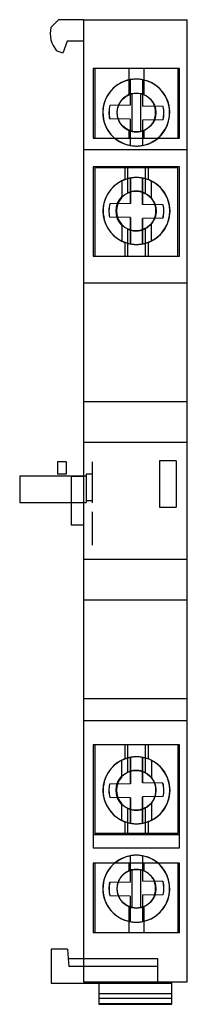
# Model space of a CAD drawing. Header units: millimetres. Extents: x 29.4 to 44.6, y 6.9 to 95.9.
import ezdxf

# ---------------------------------------------------------------- set-up
doc = ezdxf.new("R2010")
doc.units = ezdxf.units.MM
doc.header["$LTSCALE"] = 6.726425
doc.layers.get('0').update_dxf_attribs({"linetype": 'CONTINUOUS'})

msp = doc.modelspace()

# ---------------------------------------------------------------- linework, layer by layer
at = {"color": 7, "linetype": 'Continuous'}
for p, q in [((32.228, 95.227), (32.91, 95.909)), ((35.165, 95.922), (32.91, 95.909)), ((35.165, 95.927), (35.165, 8.927)), ((35.165, 95.927), (44.564, 95.927)), ((44.564, 8.927), (44.564, 95.927)), ((33.704, 93.987), (33.311, 92.906)), ((35.165, 93.995), (33.704, 93.987)), ((33.311, 92.906), (32.744, 93.113)), ((36.064, 91.527), (36.064, 85.227)), ((43.864, 91.527), (36.064, 91.527)), ((36.214, 91.527), (36.214, 85.227)), ((39.292, 91.527), (39.292, 89.147)), ((40.635, 91.527), (40.635, 89.134)), ((43.714, 91.527), (43.714, 85.227)), ((43.864, 85.227), (43.864, 91.527)), ((39.404, 90.504), (39.404, 88.206)), ((39.411, 90.504), (39.404, 90.504)), ((39.411, 90.504), (39.411, 88.206)), ((40.504, 90.499), (40.504, 88.113)), ((40.511, 90.499), (40.504, 90.499)), ((40.511, 90.499), (40.511, 88.113)), ((39.573, 85.818), (39.573, 89.234)), ((40.331, 89.232), (40.331, 85.82)), ((39.411, 88.206), (37.565, 88.182)), ((37.572, 88.182), (37.565, 88.182)), ((39.411, 88.206), (39.404, 88.206)), ((36.926, 87.527), (36.918, 87.527)), ((38.229, 87.527), (38.204, 87.527)), ((40.511, 88.113), (40.504, 88.113)), ((42.393, 88.09), (40.504, 88.113)), ((41.726, 87.527), (41.702, 87.527)), ((42.393, 88.09), (42.386, 88.09)), ((42.976, 87.527), (42.967, 87.527)), ((37.548, 86.965), (37.542, 86.965)), ((39.411, 86.942), (37.542, 86.965)), ((39.404, 86.942), (39.404, 84.55)), ((39.411, 86.942), (39.404, 86.942)), ((39.411, 86.942), (39.411, 84.55)), ((42.369, 86.872), (40.504, 86.848)), ((40.504, 86.848), (40.504, 84.555)), ((40.511, 86.848), (40.504, 86.848)), ((40.511, 86.848), (40.511, 84.555)), ((42.369, 86.872), (42.363, 86.872)), ((39.292, 85.905), (39.292, 85.227)), ((40.635, 85.918), (40.635, 85.227)), ((36.064, 85.227), (43.864, 85.227)), ((35.165, 84.192), (44.564, 84.192)), ((39.411, 84.55), (39.404, 84.55)), ((40.511, 84.555), (40.504, 84.555)), ((36.064, 82.627), (36.064, 74.527)), ((43.864, 82.627), (36.064, 82.627)), ((36.214, 82.527), (36.214, 74.527)), ((43.714, 82.527), (36.214, 82.527)), ((38.91, 82.527), (38.91, 81.463)), ((39.166, 82.527), (39.166, 80.25)), ((40.761, 82.527), (40.761, 80.224)), ((41.017, 82.527), (41.017, 81.462)), ((43.714, 74.527), (43.714, 82.527)), ((43.864, 74.527), (43.864, 82.627)), ((38.631, 81.343), (38.631, 79.851)), ((39.418, 79.306), (39.417, 81.6)), ((39.421, 81.6), (39.417, 81.6)), ((39.418, 81.6), (39.418, 79.306)), ((39.421, 79.306), (39.421, 81.6)), ((39.421, 81.6), (39.421, 79.306)), ((40.517, 79.213), (40.517, 81.603)), ((40.517, 81.603), (40.518, 79.213)), ((40.521, 81.603), (40.517, 81.603)), ((40.521, 81.603), (40.521, 79.213)), ((40.521, 79.213), (40.521, 81.603)), ((41.327, 79.776), (41.327, 81.326)), ((39.421, 79.306), (37.562, 79.282)), ((37.565, 79.282), (37.562, 79.282)), ((39.421, 79.306), (39.418, 79.306)), ((36.954, 78.627), (36.937, 78.627)), ((38.138, 78.627), (38.121, 78.627)), ((42.386, 79.19), (40.517, 79.213)), ((40.521, 79.213), (40.518, 79.213)), ((41.732, 78.627), (41.714, 78.627)), ((42.386, 79.19), (42.383, 79.19)), ((43.004, 78.627), (42.987, 78.627)), ((37.542, 78.064), (37.538, 78.064)), ((39.421, 78.041), (37.538, 78.064)), ((39.418, 78.041), (39.418, 75.654)), ((39.418, 75.654), (39.418, 78.041)), ((39.421, 78.041), (39.418, 78.041)), ((39.421, 75.654), (39.421, 78.041)), ((39.421, 78.041), (39.421, 75.654)), ((42.363, 77.972), (40.518, 77.948)), ((40.518, 75.651), (40.518, 77.948)), ((40.518, 77.948), (40.518, 75.651)), ((40.521, 77.948), (40.518, 77.948)), ((40.521, 77.948), (40.521, 75.651)), ((40.521, 75.651), (40.521, 77.948)), ((41.327, 75.928), (41.327, 77.479)), ((42.363, 77.972), (42.36, 77.972)), ((38.631, 77.403), (38.631, 75.911)), ((39.166, 77.004), (39.166, 74.527)), ((40.761, 77.03), (40.761, 74.527)), ((38.91, 75.791), (38.91, 74.527)), ((41.017, 75.792), (41.017, 74.527)), ((39.421, 75.654), (39.418, 75.654)), ((40.521, 75.651), (40.518, 75.651)), ((36.064, 74.527), (43.864, 74.527)), ((35.165, 72.127), (44.564, 72.127)), ((35.165, 61.406), (44.564, 61.406)), ((35.165, 57.723), (44.564, 57.723)), ((32.814, 55.927), (32.814, 54.827)), ((33.614, 55.927), (32.814, 55.927)), ((33.614, 55.927), (33.614, 54.827)), ((35.965, 55.927), (35.965, 52.227)), ((42.064, 56.037), (42.064, 51.831)), ((43.564, 56.037), (42.064, 56.037)), ((43.564, 56.037), (43.564, 51.834)), ((29.409, 54.677), (29.409, 52.277)), ((29.409, 54.677), (35.165, 54.677)), ((33.614, 54.827), (32.814, 54.827)), ((34.065, 54.627), (34.065, 50.227)), ((35.165, 54.627), (34.065, 54.627)), ((35.165, 54.677), (35.415, 54.677)), ((35.415, 54.827), (35.415, 52.277)), ((35.965, 54.827), (35.415, 54.827)), ((29.409, 52.277), (34.065, 52.277)), ((34.065, 52.277), (35.415, 52.277)), ((35.965, 52.427), (35.415, 52.427)), ((42.064, 51.831), (43.564, 51.834)), ((43.564, 51.834), (43.564, 51.837)), ((35.965, 51.427), (35.965, 48.417)), ((35.165, 50.227), (34.065, 50.227)), ((35.165, 47.131), (44.564, 47.131)), ((35.165, 43.448), (44.564, 43.448)), ((35.165, 34.527), (44.564, 34.527)), ((35.165, 32.55), (44.564, 32.55)), ((43.864, 30.337), (36.064, 30.337)), ((36.064, 30.337), (36.064, 22.237)), ((36.214, 30.337), (36.214, 22.337)), ((38.91, 30.337), (38.91, 29.073)), ((39.166, 30.337), (39.166, 27.86)), ((40.761, 30.337), (40.761, 27.834)), ((41.017, 30.337), (41.017, 29.072)), ((43.714, 30.337), (43.714, 22.337)), ((43.864, 22.237), (43.864, 30.337)), ((38.631, 27.461), (38.631, 28.953)), ((39.418, 29.21), (39.421, 29.21)), ((39.418, 29.21), (39.418, 26.823)), ((39.421, 26.823), (39.421, 29.21)), ((40.521, 29.213), (40.518, 29.213)), ((40.518, 26.916), (40.518, 29.213)), ((40.521, 29.213), (40.521, 26.916)), ((41.327, 28.936), (41.327, 27.386)), ((39.421, 26.823), (37.538, 26.8)), ((37.542, 26.8), (37.538, 26.8)), ((39.421, 26.823), (39.418, 26.823)), ((40.521, 26.916), (40.518, 26.916)), ((42.363, 26.892), (40.518, 26.916)), ((42.36, 26.892), (42.363, 26.892)), ((36.954, 26.237), (36.937, 26.237)), ((38.138, 26.237), (38.121, 26.237)), ((41.732, 26.237), (41.714, 26.237)), ((43.004, 26.237), (42.987, 26.237)), ((37.562, 25.582), (37.565, 25.582)), ((39.421, 25.558), (37.562, 25.582)), ((38.631, 23.521), (38.631, 25.013)), ((39.421, 25.558), (39.418, 25.558)), ((39.418, 25.558), (39.418, 23.264)), ((39.421, 23.264), (39.421, 25.558)), ((40.517, 23.261), (40.517, 25.652)), ((42.386, 25.674), (40.518, 25.652)), ((40.521, 25.652), (40.518, 25.652)), ((40.521, 25.652), (40.521, 23.261)), ((41.327, 25.089), (41.327, 23.538)), ((42.386, 25.674), (42.383, 25.674)), ((39.166, 24.614), (39.166, 22.337)), ((40.761, 24.64), (40.761, 22.337)), ((38.91, 23.401), (38.91, 22.337)), ((39.421, 23.264), (39.417, 23.264)), ((40.517, 23.261), (40.521, 23.261)), ((41.017, 23.402), (41.017, 22.337)), ((43.714, 22.337), (36.214, 22.337)), ((36.064, 22.237), (43.864, 22.237)), ((36.064, 22.237), (36.064, 21.027)), ((43.864, 21.027), (43.864, 22.237)), ((36.064, 21.027), (43.864, 21.027)), ((43.864, 19.637), (36.064, 19.637)), ((36.064, 19.637), (36.064, 13.337)), ((36.214, 19.637), (36.214, 13.337)), ((39.292, 19.637), (39.292, 18.959)), ((39.411, 20.314), (39.404, 20.314)), ((39.404, 20.314), (39.404, 17.923)), ((39.411, 20.314), (39.411, 17.923)), ((40.504, 20.309), (40.511, 20.309)), ((40.504, 20.309), (40.504, 18.016)), ((40.511, 20.309), (40.511, 18.016)), ((40.635, 19.637), (40.635, 18.946)), ((43.714, 19.637), (43.714, 13.337)), ((43.864, 13.337), (43.864, 19.637)), ((39.573, 15.63), (39.573, 19.047)), ((40.331, 19.044), (40.331, 15.632)), ((39.411, 17.923), (37.542, 17.9)), ((37.542, 17.9), (37.548, 17.9)), ((39.411, 17.923), (39.404, 17.923)), ((40.511, 18.016), (40.504, 18.016)), ((42.369, 17.992), (40.504, 18.016)), ((42.369, 17.992), (42.363, 17.992)), ((36.926, 17.337), (36.918, 17.337)), ((38.229, 17.337), (38.204, 17.337)), ((41.726, 17.337), (41.702, 17.337)), ((42.976, 17.337), (42.967, 17.337)), ((37.572, 16.682), (37.565, 16.682)), ((39.411, 16.658), (37.565, 16.682)), ((39.411, 16.658), (39.404, 16.658)), ((39.404, 16.658), (39.404, 14.36)), ((39.411, 16.658), (39.411, 14.36)), ((42.393, 16.775), (40.504, 16.751)), ((40.511, 16.751), (40.504, 16.751)), ((40.504, 16.751), (40.504, 14.365)), ((40.511, 16.751), (40.511, 14.365)), ((42.386, 16.775), (42.393, 16.775)), ((39.292, 15.717), (39.292, 13.337)), ((40.635, 15.73), (40.635, 13.337)), ((39.404, 14.36), (39.411, 14.36)), ((40.511, 14.365), (40.504, 14.365)), ((43.864, 13.337), (36.064, 13.337)), ((33.73, 11.882), (32.264, 11.882)), ((32.264, 11.882), (32.264, 8.787)), ((33.73, 11.882), (33.803, 11.019)), ((33.803, 11.019), (35.165, 11.019)), ((33.803, 11.019), (33.864, 10.308)), ((35.165, 11.019), (41.864, 11.019)), ((41.864, 11.019), (41.864, 8.787)), ((41.864, 10.308), (33.864, 10.308)), ((35.165, 8.927), (44.564, 8.927)), ((36.564, 8.927), (36.564, 6.883)), ((37.864, 8.927), (37.864, 8.787)), ((43.164, 6.883), (43.164, 8.927)), ((32.264, 8.787), (36.564, 8.787)), ((36.564, 8.787), (43.164, 8.787)), ((43.164, 7.816), (36.564, 7.816)), ((43.164, 7.412), (36.564, 7.412)), ((43.164, 6.913), (36.564, 6.913)), ((36.564, 6.883), (43.164, 6.883))]:
    msp.add_line(p, q, dxfattribs=at)
for centre, radius in [((39.978, 87.526), 1.749), ((39.918, 78.627), 1.797), ((39.918, 26.237), 1.797), ((39.978, 17.338), 1.749)]:
    msp.add_circle(centre, radius, dxfattribs=at)
for centre, radius, start, end in [((34.564, 94.677), 2.4, 166.75199, 220.67849), ((39.943, 87.527), 3.025, 100.25383, 180.00155), ((39.951, 87.527), 3.025, 310.50665, 229.49335), ((39.942, 87.527), 3.025, 359.99843, 79.29748), ((39.945, 87.54), 1.734, 102.37871, 112.10555), ((39.945, 87.541), 1.734, 102.37998, 112.10921), ((39.947, 87.526), 1.749, 77.33307, 102.35941), ((39.945, 87.511), 1.764, 66.95131, 77.35729), ((39.945, 87.512), 1.763, 66.94784, 77.35618), ((39.964, 87.527), 2.487, 164.72905, 193.07213), ((39.971, 87.527), 2.487, 164.72936, 193.07183), ((39.943, 87.527), 3.025, 179.99845, 259.74617), ((39.942, 87.527), 3.025, 280.7026, 0.00149), ((39.964, 87.527), 2.487, 344.72903, 13.07215), ((39.97, 87.527), 2.487, 344.72934, 13.07185), ((39.945, 87.512), 1.735, 247.89063, 257.6135), ((39.945, 87.512), 1.735, 247.89283, 257.61764), ((39.947, 87.526), 1.749, 257.64062, 282.66693), ((39.945, 87.541), 1.764, 282.64656, 293.04988), ((39.945, 87.541), 1.764, 282.64928, 293.05407), ((39.979, 78.627), 3.025, 100.63753, 259.36631), ((39.966, 78.612), 3.04, 110.30981, 116.04276), ((39.965, 78.613), 3.039, 110.30766, 116.04393), ((39.979, 78.627), 3.025, 280.32023, 79.6836), ((39.965, 78.64), 3.012, 63.09943, 69.55317), ((39.966, 78.644), 3.008, 63.09348, 69.55746), ((39.961, 78.627), 2.487, 164.7319, 193.07534), ((39.964, 78.627), 2.487, 164.7316, 193.07564), ((39.942, 78.627), 1.794, 136.94477, 179.98445), ((39.946, 78.627), 1.797, 137.0476, 222.9524), ((39.946, 78.627), 1.797, 320.26581, 39.73421), ((39.942, 78.627), 1.794, 180.01403, 223.05659), ((39.961, 78.627), 2.487, 344.73192, 13.07532), ((39.964, 78.627), 2.487, 344.73161, 13.07563), ((39.965, 78.641), 3.038, 243.95588, 249.69254), ((39.963, 78.635), 3.033, 243.95007, 249.69736), ((39.963, 78.618), 3.016, 290.45176, 296.8973), ((39.965, 78.614), 3.012, 290.44657, 296.90083), ((39.979, 26.237), 3.025, 100.63369, 259.36247), ((39.965, 26.224), 3.038, 110.30746, 116.04412), ((39.963, 26.229), 3.033, 110.30264, 116.04993), ((39.979, 26.237), 3.025, 280.3164, 79.67977), ((39.963, 26.246), 3.016, 63.1027, 69.54824), ((39.965, 26.25), 3.012, 63.09917, 69.55343), ((39.961, 26.237), 2.487, 166.92466, 195.2681), ((39.964, 26.237), 2.487, 166.92436, 195.2684), ((39.942, 26.237), 1.794, 136.94477, 179.98445), ((39.946, 26.237), 1.797, 137.0476, 222.9524), ((39.946, 26.237), 1.797, 320.26581, 39.73421), ((39.961, 26.237), 2.487, 346.92467, 15.26809), ((39.964, 26.237), 2.487, 346.92437, 15.26839), ((39.942, 26.237), 1.794, 180.01403, 223.05659), ((39.966, 26.252), 3.04, 243.95724, 249.69019), ((39.965, 26.251), 3.039, 243.95607, 249.69234), ((39.965, 26.224), 3.012, 290.44683, 296.90057), ((39.966, 26.22), 3.008, 290.44254, 296.90652), ((39.943, 17.337), 3.025, 100.25383, 180.00155), ((39.951, 17.337), 3.025, 130.50665, 49.49335), ((39.942, 17.337), 3.025, 359.99843, 79.29748), ((39.945, 17.353), 1.734, 102.38288, 112.11298), ((39.945, 17.353), 1.734, 102.37995, 112.10955), ((39.947, 17.338), 1.749, 77.33307, 102.35938), ((39.945, 17.324), 1.763, 66.94404, 77.35261), ((39.945, 17.324), 1.763, 66.94739, 77.35618), ((39.964, 17.337), 2.487, 166.92787, 195.27095), ((39.971, 17.337), 2.487, 166.92817, 195.27064), ((39.964, 17.337), 2.487, 346.92785, 15.27097), ((39.97, 17.337), 2.487, 346.92815, 15.27067), ((39.943, 17.337), 3.025, 179.99845, 259.74617), ((39.942, 17.337), 3.025, 280.7026, 0.00149), ((39.945, 17.325), 1.735, 247.89811, 257.61762), ((39.945, 17.324), 1.735, 247.89318, 257.61762), ((39.947, 17.338), 1.749, 257.64059, 282.66693), ((39.945, 17.353), 1.764, 282.64467, 293.04674), ((39.945, 17.353), 1.764, 282.64656, 293.04944)]:
    msp.add_arc(centre, radius, start, end, dxfattribs=at)
for centre, major_axis, ratio, start_param, end_param in [((39.942, 87.527), (0, 3.025), 0.999934, 0.178921, 2.962672), ((39.949, 87.527), (0, 3.025), 0.999934, -0.186752, 0.178921), ((39.942, 87.527), (0, 3.025), 0.999934, 3.328345, 6.096433), ((39.964, 87.527), (0, 2.487), 0.999934, 1.304256, 1.798958), ((39.97, 87.527), (0, 2.487), 0.999934, 1.304256, 1.798958), ((39.964, 87.527), (0, 2.487), 0.999934, -1.837337, -1.342635), ((39.97, 87.527), (0, 2.487), 0.999934, -1.837337, -1.342635), ((39.983, 87.527), (0, 3.025), 0.999934, 2.434618, 3.848567), ((39.949, 87.527), (0, 3.025), 0.999934, -3.320513, -2.95484), ((39.962, 78.627), (0, 3.025), 0.999967, 0.4557, 2.685893), ((39.979, 78.627), (0, 3.025), 0.999967, 0.185658, 2.956041), ((39.976, 78.627), (0, 3.025), 0.999967, -0.180013, 0.185658), ((39.979, 78.627), (0, 3.025), 0.999967, 3.321713, 6.103172), ((39.962, 78.627), (0, 3.025), 0.999967, 3.609932, 5.814846), ((39.961, 78.627), (0, 2.487), 0.999967, 1.304309, 1.799012), ((39.964, 78.627), (0, 2.487), 0.999967, 1.304309, 1.799012), ((39.961, 78.627), (0, 2.487), 0.999967, -1.837283, -1.342581), ((39.964, 78.627), (0, 2.487), 0.999967, -1.837283, -1.342581), ((39.976, 78.627), (0, 3.025), 0.999967, -3.327144, -2.961472), ((39.962, 26.237), (0, 3.025), 0.999967, 0.4557, 2.685893), ((39.979, 26.237), (0, 3.025), 0.999967, 0.185551, 2.955934), ((39.976, 26.237), (0, 3.025), 0.999967, -0.18012, 0.185551), ((39.979, 26.237), (0, 3.025), 0.999967, 3.321606, 6.103065), ((39.962, 26.237), (0, 3.025), 0.999967, 3.609932, 5.814846), ((39.961, 26.237), (0, 2.487), 0.999967, 1.342581, 1.837284), ((39.964, 26.237), (0, 2.487), 0.999967, 1.342581, 1.837284), ((39.961, 26.237), (0, 2.487), 0.999967, -1.799011, -1.304309), ((39.964, 26.237), (0, 2.487), 0.999967, -1.799011, -1.304309), ((39.976, 26.237), (0, 3.025), 0.999967, -3.327251, -2.961579), ((39.983, 17.337), (0, 3.025), 0.999934, -0.706974, 0.706974), ((39.942, 17.337), (0, 3.025), 0.999934, 6.462106, 9.245857), ((39.949, 17.337), (0, 3.025), 0.999934, -0.186752, 0.178921), ((39.942, 17.337), (0, 3.025), 0.999934, -2.95484, -0.186752), ((39.964, 17.337), (0, 2.487), 0.999934, 1.342635, 1.837337), ((39.97, 17.337), (0, 2.487), 0.999934, 1.342635, 1.837337), ((39.964, 17.337), (0, 2.487), 0.999934, -1.798958, -1.304255), ((39.97, 17.337), (0, 2.487), 0.999934, -1.798958, -1.304255), ((39.949, 17.337), (0, 3.025), 0.999934, -3.320513, -2.95484)]:
    msp.add_ellipse(centre, major_axis=major_axis, ratio=ratio, start_param=start_param, end_param=end_param, dxfattribs=at)
for points, knots in [([(40.511, 90.499), (40.45, 90.511), (40.328, 90.53), (40.145, 90.548), (39.961, 90.554), (39.777, 90.549), (39.593, 90.533), (39.472, 90.515), (39.411, 90.504)], [0, 0, 0, 0, 0.167709, 0.334169, 0.5, 0.665831, 0.832291, 1, 1, 1, 1]), ([(39.292, 89.147), (39.247, 89.128), (39.158, 89.088), (39.031, 89.017), (38.914, 88.937), (38.803, 88.848), (38.7, 88.751), (38.606, 88.647), (38.522, 88.537), (38.447, 88.422), (38.383, 88.302), (38.328, 88.179), (38.283, 88.052), (38.247, 87.922), (38.222, 87.791), (38.207, 87.659), (38.204, 87.571), (38.204, 87.527)], [0, 0, 0, 0, 0.071613, 0.141321, 0.209756, 0.277316, 0.346493, 0.414723, 0.481023, 0.547114, 0.613192, 0.678074, 0.74239, 0.808217, 0.872581, 0.93621, 1, 1, 1, 1]), ([(39.292, 89.147), (39.248, 89.129), (39.161, 89.09), (39.037, 89.02), (38.92, 88.942), (38.809, 88.854), (38.706, 88.757), (38.61, 88.652), (38.525, 88.54), (38.449, 88.424), (38.383, 88.303), (38.328, 88.178), (38.282, 88.05), (38.247, 87.92), (38.222, 87.788), (38.207, 87.658), (38.204, 87.57), (38.204, 87.527)], [0, 0, 0, 0, 0.069502, 0.137905, 0.205667, 0.273085, 0.342762, 0.411645, 0.478775, 0.545733, 0.612807, 0.678577, 0.743234, 0.809467, 0.873864, 0.937104, 1, 1, 1, 1]), ([(41.702, 87.527), (41.702, 87.571), (41.698, 87.658), (41.684, 87.788), (41.659, 87.916), (41.625, 88.042), (41.581, 88.166), (41.528, 88.287), (41.466, 88.405), (41.394, 88.518), (41.313, 88.626), (41.222, 88.73), (41.121, 88.828), (41.011, 88.918), (40.895, 89), (40.769, 89.073), (40.681, 89.115), (40.635, 89.134)], [0, 0, 0, 0, 0.064223, 0.128197, 0.191388, 0.255791, 0.31983, 0.384395, 0.449978, 0.515343, 0.580778, 0.648559, 0.717963, 0.786842, 0.857032, 0.927188, 1, 1, 1, 1]), ([(41.702, 87.527), (41.702, 87.571), (41.698, 87.658), (41.683, 87.788), (41.659, 87.916), (41.625, 88.043), (41.581, 88.167), (41.528, 88.289), (41.465, 88.407), (41.393, 88.52), (41.312, 88.628), (41.221, 88.731), (41.12, 88.829), (41.01, 88.919), (40.893, 89.001), (40.768, 89.073), (40.681, 89.115), (40.635, 89.134)], [0, 0, 0, 0, 0.064209, 0.128255, 0.1916, 0.256354, 0.32048, 0.385402, 0.451241, 0.516568, 0.581819, 0.649351, 0.718837, 0.787582, 0.857732, 0.927656, 1, 1, 1, 1]), ([(38.204, 87.527), (38.204, 87.482), (38.207, 87.393), (38.222, 87.261), (38.247, 87.13), (38.282, 87.002), (38.327, 86.876), (38.382, 86.753), (38.446, 86.633), (38.52, 86.518), (38.603, 86.409), (38.697, 86.305), (38.799, 86.207), (38.911, 86.117), (39.03, 86.036), (39.157, 85.964), (39.246, 85.924), (39.292, 85.905)], [0, 0, 0, 0, 0.064654, 0.12898, 0.192468, 0.257216, 0.321332, 0.386165, 0.452077, 0.51782, 0.583518, 0.651111, 0.720142, 0.788558, 0.858246, 0.927801, 1, 1, 1, 1]), ([(38.204, 87.527), (38.204, 87.482), (38.207, 87.393), (38.222, 87.261), (38.247, 87.13), (38.282, 87.001), (38.327, 86.875), (38.382, 86.751), (38.447, 86.632), (38.521, 86.517), (38.604, 86.408), (38.697, 86.304), (38.8, 86.206), (38.912, 86.116), (39.031, 86.035), (39.158, 85.964), (39.247, 85.923), (39.292, 85.905)], [0, 0, 0, 0, 0.064554, 0.128935, 0.192589, 0.257654, 0.321743, 0.386782, 0.452805, 0.51846, 0.583973, 0.651401, 0.720654, 0.789168, 0.859021, 0.928423, 1, 1, 1, 1]), ([(40.635, 85.918), (40.681, 85.937), (40.769, 85.979), (40.893, 86.051), (41.009, 86.132), (41.118, 86.222), (41.219, 86.32), (41.312, 86.424), (41.394, 86.534), (41.466, 86.647), (41.529, 86.765), (41.582, 86.887), (41.625, 87.012), (41.66, 87.139), (41.684, 87.268), (41.699, 87.397), (41.702, 87.484), (41.702, 87.527)], [0, 0, 0, 0, 0.072283, 0.142594, 0.211585, 0.279637, 0.349248, 0.417802, 0.483967, 0.549755, 0.615437, 0.679907, 0.744026, 0.809306, 0.873188, 0.936441, 1, 1, 1, 1]), ([(40.635, 85.918), (40.679, 85.936), (40.765, 85.977), (40.887, 86.047), (41.002, 86.127), (41.111, 86.215), (41.213, 86.313), (41.307, 86.418), (41.39, 86.529), (41.464, 86.644), (41.528, 86.764), (41.582, 86.887), (41.626, 87.013), (41.66, 87.141), (41.684, 87.271), (41.698, 87.399), (41.702, 87.484), (41.702, 87.527)], [0, 0, 0, 0, 0.069866, 0.138633, 0.206771, 0.274567, 0.344616, 0.413853, 0.480936, 0.547696, 0.614575, 0.680155, 0.744827, 0.81068, 0.874677, 0.937511, 1, 1, 1, 1]), ([(39.411, 84.55), (39.472, 84.539), (39.593, 84.521), (39.777, 84.505), (39.961, 84.5), (40.145, 84.506), (40.328, 84.524), (40.45, 84.543), (40.511, 84.555)], [0, 0, 0, 0, 0.167709, 0.334169, 0.5, 0.665831, 0.832291, 1, 1, 1, 1]), ([(41.017, 81.462), (40.967, 81.481), (40.867, 81.515), (40.715, 81.559), (40.564, 81.593), (40.409, 81.621), (40.252, 81.64), (40.094, 81.651), (39.941, 81.653), (39.79, 81.648), (39.64, 81.636), (39.493, 81.616), (39.346, 81.589), (39.201, 81.556), (39.055, 81.514), (38.959, 81.481), (38.91, 81.463)], [0, 0, 0, 0, 0.074068, 0.147659, 0.220006, 0.290488, 0.366617, 0.44014, 0.51117, 0.580717, 0.650331, 0.720402, 0.788397, 0.858788, 0.927692, 1, 1, 1, 1]), ([(40.517, 81.603), (40.457, 81.614), (40.335, 81.633), (40.151, 81.649), (39.967, 81.654), (39.784, 81.648), (39.6, 81.631), (39.478, 81.611), (39.418, 81.6)], [0, 0, 0, 0, 0.167767, 0.334226, 0.500057, 0.665888, 0.832348, 1, 1, 1, 1]), ([(38.138, 78.627), (38.138, 78.671), (38.141, 78.758), (38.155, 78.888), (38.179, 79.016), (38.212, 79.142), (38.254, 79.265), (38.305, 79.386), (38.365, 79.504), (38.435, 79.618), (38.513, 79.727), (38.601, 79.832), (38.698, 79.931), (38.803, 80.023), (38.915, 80.107), (39.036, 80.184), (39.122, 80.228), (39.166, 80.25)], [0, 0, 0, 0, 0.064919, 0.129283, 0.193244, 0.257785, 0.321639, 0.385999, 0.451733, 0.517292, 0.58301, 0.650771, 0.719535, 0.787896, 0.857712, 0.927326, 1, 1, 1, 1]), ([(40.761, 80.224), (40.724, 80.243), (40.649, 80.279), (40.533, 80.324), (40.416, 80.361), (40.295, 80.389), (40.176, 80.409), (40.058, 80.421), (39.945, 80.425), (39.833, 80.422), (39.721, 80.412), (39.609, 80.394), (39.497, 80.37), (39.387, 80.338), (39.276, 80.299), (39.203, 80.267), (39.166, 80.25)], [0, 0, 0, 0, 0.076278, 0.150066, 0.225914, 0.299066, 0.374492, 0.445595, 0.513232, 0.58026, 0.648916, 0.718241, 0.785868, 0.855859, 0.925512, 1, 1, 1, 1]), ([(40.761, 80.224), (40.724, 80.243), (40.649, 80.279), (40.533, 80.324), (40.416, 80.361), (40.295, 80.389), (40.176, 80.409), (40.059, 80.421), (39.945, 80.425), (39.833, 80.422), (39.721, 80.411), (39.608, 80.394), (39.497, 80.37), (39.387, 80.339), (39.276, 80.299), (39.203, 80.267), (39.166, 80.25)], [0, 0, 0, 0, 0.076337, 0.150127, 0.225927, 0.299021, 0.374463, 0.445598, 0.513246, 0.58028, 0.648951, 0.718294, 0.785912, 0.855901, 0.925551, 1, 1, 1, 1]), ([(41.732, 78.627), (41.732, 78.673), (41.728, 78.764), (41.713, 78.901), (41.686, 79.037), (41.649, 79.173), (41.601, 79.305), (41.543, 79.434), (41.475, 79.557), (41.397, 79.675), (41.311, 79.787), (41.216, 79.891), (41.114, 79.987), (41.006, 80.074), (40.888, 80.154), (40.805, 80.202), (40.761, 80.224)], [0, 0, 0, 0, 0.07003, 0.138744, 0.210424, 0.281258, 0.353658, 0.425425, 0.497041, 0.56845, 0.640402, 0.713338, 0.783141, 0.853194, 0.925324, 1, 1, 1, 1]), ([(40.761, 80.224), (40.806, 80.201), (40.893, 80.152), (41.015, 80.068), (41.129, 79.975), (41.236, 79.872), (41.333, 79.761), (41.421, 79.641), (41.497, 79.52), (41.563, 79.396), (41.616, 79.273), (41.659, 79.149), (41.691, 79.025), (41.714, 78.899), (41.729, 78.766), (41.731, 78.675), (41.732, 78.627)], [0, 0, 0, 0, 0.076585, 0.152261, 0.226724, 0.300402, 0.377653, 0.452842, 0.525933, 0.596884, 0.665772, 0.731446, 0.796049, 0.861024, 0.927063, 1, 1, 1, 1]), ([(38.631, 79.851), (38.595, 79.813), (38.529, 79.736), (38.441, 79.616), (38.369, 79.496), (38.306, 79.37), (38.253, 79.239), (38.21, 79.101), (38.178, 78.966), (38.158, 78.831), (38.147, 78.698), (38.147, 78.565), (38.156, 78.436), (38.175, 78.309), (38.202, 78.185), (38.238, 78.063), (38.281, 77.944), (38.332, 77.829), (38.391, 77.719), (38.459, 77.613), (38.538, 77.507), (38.598, 77.438), (38.631, 77.403)], [0, 0, 0, 0, 0.058295, 0.11309, 0.164884, 0.214152, 0.269268, 0.322811, 0.374183, 0.424256, 0.474219, 0.52303, 0.571364, 0.618511, 0.665191, 0.712474, 0.760466, 0.806525, 0.852091, 0.898977, 0.946297, 1, 1, 1, 1]), ([(41.327, 79.776), (41.358, 79.739), (41.416, 79.663), (41.492, 79.545), (41.558, 79.422), (41.615, 79.295), (41.662, 79.162), (41.698, 79.026), (41.724, 78.889), (41.739, 78.752), (41.743, 78.615), (41.737, 78.479), (41.721, 78.344), (41.694, 78.211), (41.658, 78.08), (41.612, 77.951), (41.555, 77.826), (41.49, 77.705), (41.414, 77.589), (41.358, 77.515), (41.327, 77.479)], [0, 0, 0, 0, 0.05759, 0.114105, 0.169821, 0.224969, 0.282248, 0.338871, 0.394617, 0.450047, 0.504962, 0.559554, 0.613863, 0.668061, 0.722811, 0.778119, 0.832749, 0.88835, 0.943172, 1, 1, 1, 1]), ([(39.166, 77.004), (39.119, 77.027), (39.028, 77.075), (38.9, 77.157), (38.781, 77.248), (38.67, 77.349), (38.568, 77.459), (38.477, 77.575), (38.396, 77.697), (38.326, 77.823), (38.268, 77.952), (38.221, 78.083), (38.184, 78.217), (38.157, 78.353), (38.141, 78.489), (38.138, 78.581), (38.138, 78.627)], [0, 0, 0, 0, 0.076927, 0.152043, 0.225749, 0.298177, 0.373584, 0.446906, 0.517726, 0.58974, 0.659424, 0.727334, 0.796457, 0.864408, 0.93195, 1, 1, 1, 1]), ([(40.761, 77.03), (40.805, 77.053), (40.891, 77.102), (41.012, 77.185), (41.126, 77.277), (41.232, 77.379), (41.33, 77.49), (41.418, 77.608), (41.494, 77.729), (41.559, 77.853), (41.613, 77.98), (41.657, 78.107), (41.69, 78.235), (41.714, 78.364), (41.728, 78.495), (41.732, 78.582), (41.732, 78.627)], [0, 0, 0, 0, 0.075903, 0.150742, 0.224292, 0.298755, 0.37535, 0.450033, 0.522834, 0.593938, 0.663732, 0.732277, 0.799074, 0.866127, 0.931547, 1, 1, 1, 1]), ([(41.732, 78.627), (41.731, 78.578), (41.728, 78.484), (41.713, 78.345), (41.687, 78.212), (41.651, 78.08), (41.604, 77.951), (41.546, 77.825), (41.478, 77.702), (41.4, 77.583), (41.314, 77.47), (41.219, 77.365), (41.118, 77.269), (41.009, 77.182), (40.89, 77.101), (40.805, 77.053), (40.761, 77.03)], [0, 0, 0, 0, 0.074855, 0.143917, 0.213099, 0.281542, 0.351243, 0.422477, 0.494215, 0.566015, 0.638394, 0.71153, 0.780668, 0.85149, 0.924441, 1, 1, 1, 1]), ([(39.166, 77.004), (39.204, 76.987), (39.279, 76.954), (39.396, 76.913), (39.514, 76.88), (39.634, 76.855), (39.754, 76.839), (39.871, 76.83), (39.984, 76.83), (40.096, 76.836), (40.208, 76.849), (40.32, 76.87), (40.431, 76.898), (40.541, 76.933), (40.652, 76.977), (40.724, 77.011), (40.761, 77.03)], [0, 0, 0, 0, 0.07573, 0.149083, 0.224681, 0.297497, 0.372493, 0.443285, 0.510818, 0.57752, 0.646223, 0.715879, 0.783868, 0.854379, 0.924703, 1, 1, 1, 1]), ([(39.166, 77.004), (39.204, 76.987), (39.279, 76.954), (39.396, 76.913), (39.514, 76.88), (39.634, 76.855), (39.754, 76.839), (39.871, 76.83), (39.984, 76.829), (40.096, 76.836), (40.208, 76.85), (40.32, 76.87), (40.431, 76.898), (40.541, 76.933), (40.652, 76.977), (40.724, 77.011), (40.761, 77.03)], [0, 0, 0, 0, 0.075684, 0.149034, 0.224628, 0.297439, 0.37246, 0.443271, 0.510807, 0.577528, 0.646261, 0.715918, 0.783848, 0.85432, 0.924648, 1, 1, 1, 1]), ([(38.91, 75.791), (38.96, 75.773), (39.061, 75.738), (39.213, 75.695), (39.365, 75.661), (39.52, 75.633), (39.677, 75.614), (39.835, 75.603), (39.988, 75.601), (40.139, 75.606), (40.288, 75.618), (40.436, 75.638), (40.583, 75.665), (40.727, 75.699), (40.873, 75.741), (40.968, 75.774), (41.017, 75.792)], [0, 0, 0, 0, 0.074304, 0.148096, 0.220584, 0.291164, 0.367406, 0.440918, 0.511937, 0.581369, 0.650921, 0.720866, 0.788777, 0.859019, 0.927811, 1, 1, 1, 1]), ([(39.418, 75.654), (39.478, 75.643), (39.6, 75.623), (39.784, 75.606), (39.968, 75.6), (40.151, 75.605), (40.335, 75.621), (40.457, 75.64), (40.518, 75.651)], [0, 0, 0, 0, 0.167767, 0.334226, 0.500057, 0.665888, 0.832348, 1, 1, 1, 1]), ([(41.017, 29.072), (40.967, 29.091), (40.867, 29.125), (40.715, 29.169), (40.564, 29.203), (40.409, 29.231), (40.252, 29.25), (40.094, 29.261), (39.941, 29.263), (39.79, 29.258), (39.64, 29.246), (39.493, 29.226), (39.346, 29.199), (39.201, 29.166), (39.055, 29.124), (38.959, 29.091), (38.91, 29.073)], [0, 0, 0, 0, 0.074078, 0.147674, 0.220021, 0.290502, 0.366614, 0.440121, 0.511148, 0.58068, 0.650295, 0.720365, 0.788371, 0.858768, 0.927684, 1, 1, 1, 1]), ([(40.518, 29.213), (40.457, 29.224), (40.335, 29.243), (40.151, 29.259), (39.968, 29.264), (39.784, 29.258), (39.6, 29.241), (39.478, 29.222), (39.418, 29.21)], [0, 0, 0, 0, 0.167652, 0.334112, 0.499943, 0.665774, 0.832233, 1, 1, 1, 1]), ([(39.166, 27.86), (39.119, 27.837), (39.028, 27.789), (38.9, 27.707), (38.781, 27.616), (38.67, 27.515), (38.568, 27.405), (38.477, 27.289), (38.396, 27.167), (38.326, 27.041), (38.268, 26.912), (38.221, 26.781), (38.184, 26.647), (38.157, 26.511), (38.141, 26.375), (38.138, 26.283), (38.138, 26.237)], [0, 0, 0, 0, 0.076927, 0.152043, 0.225749, 0.298177, 0.373584, 0.446906, 0.517726, 0.58974, 0.659424, 0.727334, 0.796457, 0.864408, 0.93195, 1, 1, 1, 1]), ([(40.761, 27.834), (40.724, 27.853), (40.649, 27.889), (40.533, 27.934), (40.416, 27.971), (40.295, 27.999), (40.176, 28.019), (40.058, 28.031), (39.945, 28.035), (39.833, 28.032), (39.72, 28.021), (39.608, 28.004), (39.497, 27.98), (39.387, 27.949), (39.276, 27.909), (39.203, 27.877), (39.166, 27.86)], [0, 0, 0, 0, 0.076351, 0.150136, 0.225977, 0.299068, 0.374522, 0.445658, 0.513296, 0.580308, 0.648961, 0.71832, 0.78592, 0.855903, 0.925549, 1, 1, 1, 1]), ([(40.761, 27.834), (40.724, 27.853), (40.649, 27.889), (40.533, 27.934), (40.416, 27.971), (40.295, 27.999), (40.176, 28.019), (40.058, 28.031), (39.945, 28.035), (39.833, 28.032), (39.72, 28.022), (39.608, 28.004), (39.497, 27.98), (39.387, 27.948), (39.276, 27.909), (39.203, 27.877), (39.166, 27.86)], [0, 0, 0, 0, 0.076292, 0.150076, 0.225965, 0.299115, 0.374554, 0.445658, 0.513285, 0.580291, 0.648928, 0.718269, 0.785877, 0.855862, 0.92551, 1, 1, 1, 1]), ([(41.732, 26.237), (41.731, 26.286), (41.728, 26.38), (41.713, 26.519), (41.687, 26.653), (41.651, 26.784), (41.604, 26.913), (41.546, 27.04), (41.478, 27.163), (41.4, 27.281), (41.314, 27.394), (41.219, 27.499), (41.118, 27.595), (41.009, 27.682), (40.89, 27.763), (40.805, 27.811), (40.761, 27.834)], [0, 0, 0, 0, 0.074855, 0.143917, 0.213099, 0.281542, 0.351243, 0.422477, 0.494215, 0.566015, 0.638394, 0.71153, 0.780668, 0.85149, 0.924441, 1, 1, 1, 1]), ([(41.732, 26.237), (41.732, 26.283), (41.728, 26.374), (41.713, 26.511), (41.686, 26.647), (41.649, 26.783), (41.601, 26.915), (41.543, 27.044), (41.475, 27.167), (41.397, 27.285), (41.311, 27.397), (41.216, 27.501), (41.114, 27.597), (41.006, 27.684), (40.888, 27.764), (40.805, 27.812), (40.761, 27.834)], [0, 0, 0, 0, 0.07003, 0.138744, 0.210424, 0.281258, 0.353658, 0.425425, 0.497041, 0.56845, 0.640402, 0.713338, 0.783141, 0.853194, 0.925324, 1, 1, 1, 1]), ([(38.631, 25.013), (38.595, 25.051), (38.529, 25.128), (38.441, 25.248), (38.369, 25.368), (38.306, 25.494), (38.253, 25.626), (38.21, 25.763), (38.178, 25.898), (38.158, 26.033), (38.147, 26.167), (38.147, 26.299), (38.156, 26.428), (38.175, 26.555), (38.202, 26.679), (38.238, 26.801), (38.281, 26.921), (38.332, 27.035), (38.391, 27.145), (38.459, 27.251), (38.538, 27.358), (38.598, 27.426), (38.631, 27.461)], [0, 0, 0, 0, 0.058295, 0.11309, 0.164884, 0.214152, 0.269268, 0.322811, 0.374183, 0.424256, 0.474219, 0.52303, 0.571364, 0.618511, 0.665191, 0.712474, 0.760466, 0.806525, 0.852091, 0.898977, 0.946297, 1, 1, 1, 1]), ([(41.327, 25.089), (41.358, 25.126), (41.416, 25.202), (41.493, 25.321), (41.561, 25.446), (41.618, 25.576), (41.664, 25.708), (41.699, 25.842), (41.724, 25.977), (41.739, 26.113), (41.743, 26.249), (41.737, 26.384), (41.721, 26.517), (41.695, 26.649), (41.66, 26.779), (41.613, 26.909), (41.557, 27.035), (41.491, 27.157), (41.415, 27.274), (41.358, 27.349), (41.327, 27.386)], [0, 0, 0, 0, 0.058278, 0.114594, 0.171481, 0.229027, 0.285367, 0.340151, 0.395024, 0.450229, 0.505317, 0.558851, 0.612687, 0.666559, 0.72043, 0.775833, 0.831792, 0.886938, 0.942421, 1, 1, 1, 1]), ([(38.138, 26.237), (38.138, 26.193), (38.141, 26.106), (38.155, 25.976), (38.179, 25.848), (38.212, 25.722), (38.254, 25.599), (38.305, 25.478), (38.365, 25.36), (38.435, 25.246), (38.513, 25.137), (38.601, 25.032), (38.698, 24.933), (38.803, 24.841), (38.915, 24.757), (39.036, 24.68), (39.122, 24.636), (39.166, 24.614)], [0, 0, 0, 0, 0.064919, 0.129283, 0.193244, 0.257785, 0.321639, 0.385999, 0.451733, 0.517292, 0.58301, 0.650771, 0.719535, 0.787896, 0.857712, 0.927326, 1, 1, 1, 1]), ([(40.761, 24.64), (40.805, 24.663), (40.891, 24.712), (41.012, 24.795), (41.126, 24.887), (41.232, 24.989), (41.33, 25.1), (41.418, 25.218), (41.494, 25.339), (41.559, 25.463), (41.613, 25.59), (41.657, 25.717), (41.69, 25.845), (41.714, 25.974), (41.728, 26.105), (41.732, 26.192), (41.732, 26.237)], [0, 0, 0, 0, 0.075903, 0.150742, 0.224292, 0.298755, 0.37535, 0.450033, 0.522834, 0.593938, 0.663732, 0.732277, 0.799074, 0.866127, 0.931547, 1, 1, 1, 1]), ([(40.761, 24.64), (40.806, 24.663), (40.893, 24.713), (41.015, 24.796), (41.129, 24.889), (41.236, 24.992), (41.333, 25.104), (41.421, 25.223), (41.497, 25.344), (41.563, 25.468), (41.616, 25.592), (41.659, 25.715), (41.691, 25.839), (41.714, 25.965), (41.729, 26.098), (41.731, 26.189), (41.732, 26.237)], [0, 0, 0, 0, 0.076585, 0.152261, 0.226724, 0.300402, 0.377653, 0.452842, 0.525933, 0.596884, 0.665772, 0.731446, 0.796049, 0.861024, 0.927063, 1, 1, 1, 1]), ([(39.166, 24.614), (39.204, 24.597), (39.279, 24.564), (39.396, 24.523), (39.514, 24.49), (39.634, 24.465), (39.754, 24.449), (39.871, 24.44), (39.984, 24.44), (40.096, 24.446), (40.208, 24.459), (40.32, 24.48), (40.431, 24.508), (40.541, 24.543), (40.652, 24.587), (40.724, 24.621), (40.761, 24.64)], [0, 0, 0, 0, 0.075705, 0.149045, 0.224632, 0.297449, 0.372399, 0.443188, 0.51072, 0.577409, 0.646106, 0.715795, 0.783825, 0.854354, 0.924716, 1, 1, 1, 1]), ([(39.166, 24.614), (39.204, 24.597), (39.279, 24.564), (39.396, 24.523), (39.514, 24.49), (39.634, 24.465), (39.754, 24.449), (39.871, 24.44), (39.984, 24.439), (40.096, 24.446), (40.208, 24.46), (40.32, 24.48), (40.431, 24.508), (40.541, 24.543), (40.652, 24.587), (40.724, 24.621), (40.761, 24.64)], [0, 0, 0, 0, 0.075658, 0.148996, 0.224579, 0.297389, 0.372364, 0.44317, 0.510706, 0.577415, 0.646141, 0.715833, 0.783804, 0.854294, 0.924661, 1, 1, 1, 1]), ([(38.91, 23.401), (38.96, 23.383), (39.061, 23.348), (39.213, 23.305), (39.365, 23.271), (39.52, 23.243), (39.677, 23.224), (39.835, 23.213), (39.988, 23.211), (40.139, 23.216), (40.288, 23.228), (40.436, 23.248), (40.583, 23.275), (40.727, 23.309), (40.873, 23.351), (40.968, 23.384), (41.017, 23.402)], [0, 0, 0, 0, 0.074316, 0.148118, 0.220609, 0.291207, 0.36744, 0.440946, 0.511959, 0.58137, 0.650918, 0.720861, 0.788769, 0.859009, 0.927803, 1, 1, 1, 1]), ([(39.418, 23.264), (39.478, 23.253), (39.6, 23.233), (39.784, 23.216), (39.967, 23.21), (40.151, 23.215), (40.335, 23.231), (40.457, 23.25), (40.517, 23.261)], [0, 0, 0, 0, 0.167652, 0.334112, 0.499943, 0.665774, 0.832233, 1, 1, 1, 1]), ([(40.511, 20.309), (40.45, 20.321), (40.328, 20.34), (40.145, 20.358), (39.961, 20.364), (39.777, 20.359), (39.593, 20.343), (39.472, 20.325), (39.411, 20.314)], [0, 0, 0, 0, 0.167709, 0.334169, 0.5, 0.665831, 0.832291, 1, 1, 1, 1]), ([(39.292, 18.959), (39.247, 18.941), (39.158, 18.9), (39.031, 18.829), (38.914, 18.749), (38.803, 18.66), (38.7, 18.563), (38.606, 18.459), (38.522, 18.348), (38.447, 18.233), (38.382, 18.113), (38.328, 17.989), (38.283, 17.862), (38.247, 17.733), (38.222, 17.601), (38.207, 17.469), (38.204, 17.381), (38.204, 17.337)], [0, 0, 0, 0, 0.071548, 0.141206, 0.209602, 0.277131, 0.346272, 0.414489, 0.480822, 0.546965, 0.613096, 0.678002, 0.74231, 0.808145, 0.872529, 0.936186, 1, 1, 1, 1]), ([(39.292, 18.959), (39.248, 18.941), (39.161, 18.902), (39.037, 18.832), (38.92, 18.754), (38.809, 18.666), (38.705, 18.569), (38.61, 18.463), (38.524, 18.352), (38.448, 18.235), (38.383, 18.114), (38.327, 17.989), (38.282, 17.861), (38.247, 17.731), (38.222, 17.599), (38.207, 17.468), (38.204, 17.381), (38.204, 17.337)], [0, 0, 0, 0, 0.069491, 0.137876, 0.205611, 0.272994, 0.342618, 0.411463, 0.478596, 0.545579, 0.612678, 0.678448, 0.743082, 0.809317, 0.873744, 0.937037, 1, 1, 1, 1]), ([(41.702, 17.337), (41.702, 17.381), (41.698, 17.468), (41.684, 17.598), (41.659, 17.726), (41.625, 17.853), (41.582, 17.977), (41.529, 18.099), (41.466, 18.216), (41.394, 18.33), (41.313, 18.438), (41.222, 18.542), (41.121, 18.639), (41.012, 18.73), (40.895, 18.812), (40.769, 18.885), (40.681, 18.927), (40.635, 18.946)], [0, 0, 0, 0, 0.064233, 0.128227, 0.191443, 0.255884, 0.31998, 0.384593, 0.450183, 0.515533, 0.580952, 0.648713, 0.718103, 0.786952, 0.85711, 0.927229, 1, 1, 1, 1]), ([(41.702, 17.337), (41.702, 17.381), (41.698, 17.468), (41.684, 17.598), (41.659, 17.727), (41.625, 17.854), (41.581, 17.979), (41.528, 18.1), (41.465, 18.218), (41.393, 18.331), (41.312, 18.439), (41.221, 18.543), (41.12, 18.641), (41.01, 18.731), (40.894, 18.813), (40.768, 18.885), (40.681, 18.927), (40.635, 18.946)], [0, 0, 0, 0, 0.064226, 0.12829, 0.191651, 0.256434, 0.320611, 0.385575, 0.451421, 0.516744, 0.581995, 0.649522, 0.719004, 0.787712, 0.857819, 0.927696, 1, 1, 1, 1]), ([(38.204, 17.337), (38.204, 17.292), (38.207, 17.204), (38.222, 17.072), (38.248, 16.941), (38.283, 16.813), (38.328, 16.687), (38.382, 16.564), (38.446, 16.444), (38.52, 16.33), (38.604, 16.22), (38.697, 16.116), (38.8, 16.019), (38.911, 15.929), (39.03, 15.848), (39.157, 15.776), (39.246, 15.736), (39.292, 15.717)], [0, 0, 0, 0, 0.064588, 0.128874, 0.192322, 0.257056, 0.321204, 0.386052, 0.451947, 0.51766, 0.583334, 0.650941, 0.720009, 0.788456, 0.858177, 0.927769, 1, 1, 1, 1]), ([(38.204, 17.337), (38.204, 17.293), (38.207, 17.204), (38.223, 17.072), (38.248, 16.941), (38.283, 16.812), (38.328, 16.686), (38.383, 16.563), (38.447, 16.443), (38.521, 16.329), (38.604, 16.22), (38.697, 16.116), (38.8, 16.018), (38.912, 15.928), (39.031, 15.848), (39.158, 15.776), (39.247, 15.736), (39.292, 15.717)], [0, 0, 0, 0, 0.064507, 0.128852, 0.192459, 0.257507, 0.321628, 0.386686, 0.452702, 0.518337, 0.58384, 0.651288, 0.720573, 0.789093, 0.858952, 0.928376, 1, 1, 1, 1]), ([(40.635, 15.73), (40.681, 15.749), (40.769, 15.791), (40.893, 15.863), (41.009, 15.944), (41.118, 16.034), (41.219, 16.131), (41.311, 16.236), (41.393, 16.345), (41.466, 16.459), (41.528, 16.577), (41.581, 16.698), (41.625, 16.823), (41.659, 16.95), (41.684, 17.078), (41.698, 17.208), (41.702, 17.294), (41.702, 17.337)], [0, 0, 0, 0, 0.072281, 0.142604, 0.211617, 0.279695, 0.349318, 0.417903, 0.484103, 0.549932, 0.615641, 0.680096, 0.744187, 0.809436, 0.873283, 0.936495, 1, 1, 1, 1]), ([(40.635, 15.73), (40.679, 15.748), (40.765, 15.789), (40.887, 15.859), (41.002, 15.939), (41.111, 16.027), (41.213, 16.125), (41.306, 16.23), (41.39, 16.34), (41.463, 16.455), (41.528, 16.575), (41.582, 16.698), (41.626, 16.824), (41.66, 16.952), (41.684, 17.081), (41.698, 17.209), (41.702, 17.295), (41.702, 17.337)], [0, 0, 0, 0, 0.069899, 0.138692, 0.206849, 0.274655, 0.344688, 0.413928, 0.48102, 0.547794, 0.614688, 0.680246, 0.744889, 0.810721, 0.874704, 0.937526, 1, 1, 1, 1]), ([(39.411, 14.36), (39.472, 14.349), (39.593, 14.331), (39.777, 14.315), (39.961, 14.31), (40.145, 14.316), (40.328, 14.334), (40.45, 14.353), (40.511, 14.365)], [0, 0, 0, 0, 0.167709, 0.334169, 0.5, 0.665831, 0.832291, 1, 1, 1, 1])]:
    msp.add_open_spline(points, degree=3, knots=knots, dxfattribs=at)

doc.saveas('drawing.dxf')
